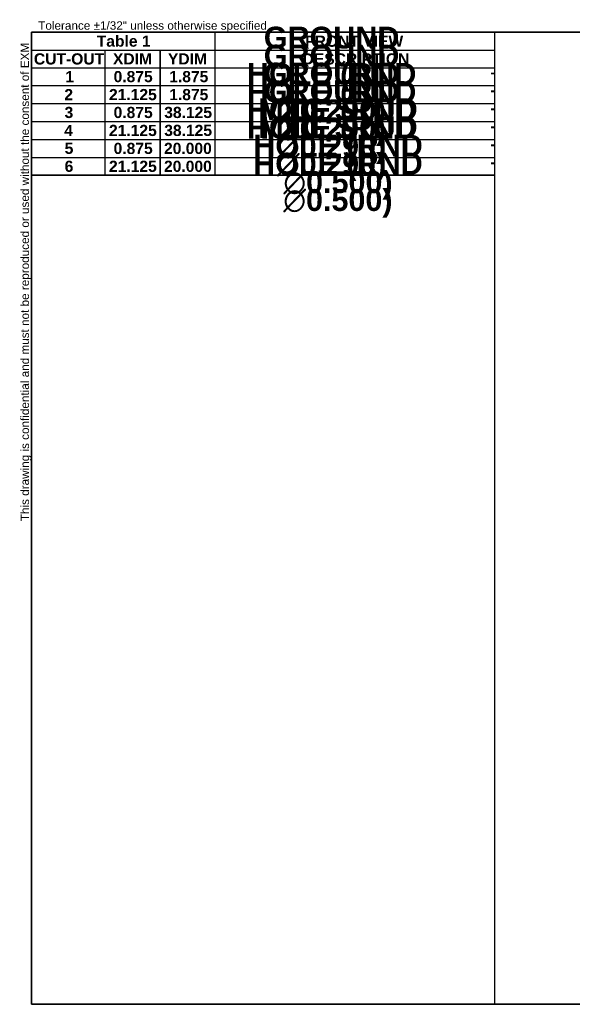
# Model space of a CAD drawing. Header units: inches. Extents: x 3.4 to 79.6, y 2.3 to 51.5.
# Tile 1 of 2: x 3.4 to 31, y 2.3 to 51.5. Entities that reach past the tile are written whole.
import ezdxf

# ---------------------------------------------------------------- set-up
doc = ezdxf.new("R2010")
doc.units = ezdxf.units.IN
doc.header["$LTSCALE"] = 9.090909
doc.header["$MEASUREMENT"] = 0
doc.layers.get('0').update_dxf_attribs({"lineweight": 25})
doc.layers.add('Sketch Geometry(ANSI)', color=7, linetype='Continuous', lineweight=25)
doc.layers.add('Symbols(ANSI)', color=7, linetype='Continuous', lineweight=25)
doc.styles.add('Current-ANSI', font='arial.ttf')
doc.styles.add('Dimension-ANSI', font='arialbd.ttf')

# ---------------------------------------------------------------- blocks, each defined once
blk = doc.blocks.new('Hole Table1')
at = {"layer": 'Symbols(ANSI)'}
for p, q in [((0.438, 9.156), (0.438, 10.692)), ((0.438, 10.692), (5.407, 10.692)), ((5.407, 10.692), (5.407, 9.156)), ((0.438, 10.501), (1.225, 10.501)), ((1.225, 10.501), (1.225, 10.311)), ((1.225, 10.501), (1.816, 10.501)), ((1.225, 10.501), (1.225, 10.311)), ((1.816, 10.501), (1.816, 10.311)), ((1.816, 10.501), (2.406, 10.501)), ((1.816, 10.501), (1.816, 10.311)), ((2.406, 10.501), (2.406, 10.311)), ((2.406, 10.501), (5.407, 10.501)), ((2.406, 10.501), (2.406, 10.311)), ((0.438, 10.311), (1.225, 10.311)), ((0.438, 10.311), (1.225, 10.311)), ((1.225, 10.311), (1.816, 10.311)), ((1.225, 10.311), (1.225, 10.119)), ((1.225, 10.311), (1.816, 10.311)), ((1.225, 10.311), (1.225, 10.119)), ((1.816, 10.311), (2.406, 10.311)), ((1.816, 10.311), (1.816, 10.119)), ((1.816, 10.311), (2.406, 10.311)), ((1.816, 10.311), (1.816, 10.119)), ((2.406, 10.311), (5.407, 10.311)), ((2.406, 10.311), (2.406, 10.119)), ((2.406, 10.311), (5.407, 10.311)), ((2.406, 10.311), (2.406, 10.119)), ((0.438, 10.119), (1.225, 10.119)), ((0.438, 10.119), (1.225, 10.119)), ((1.225, 10.119), (1.816, 10.119)), ((1.225, 10.119), (1.225, 9.926)), ((1.225, 10.119), (1.816, 10.119)), ((1.225, 10.119), (1.225, 9.926)), ((1.816, 10.119), (2.406, 10.119)), ((1.816, 10.119), (1.816, 9.926)), ((1.816, 10.119), (2.406, 10.119)), ((1.816, 10.119), (1.816, 9.926)), ((2.406, 10.119), (5.407, 10.119)), ((2.406, 10.119), (2.406, 9.926)), ((2.406, 10.119), (5.407, 10.119)), ((2.406, 10.119), (2.406, 9.926)), ((0.438, 9.926), (1.225, 9.926)), ((0.438, 9.926), (1.225, 9.926)), ((1.225, 9.926), (1.816, 9.926)), ((1.225, 9.926), (1.225, 9.733)), ((1.225, 9.926), (1.816, 9.926)), ((1.225, 9.926), (1.225, 9.733)), ((1.816, 9.926), (2.406, 9.926)), ((1.816, 9.926), (1.816, 9.733)), ((1.816, 9.926), (2.406, 9.926)), ((1.816, 9.926), (1.816, 9.733)), ((2.406, 9.926), (5.407, 9.926)), ((2.406, 9.926), (2.406, 9.733)), ((2.406, 9.926), (5.407, 9.926)), ((2.406, 9.926), (2.406, 9.733)), ((0.438, 9.733), (1.225, 9.733)), ((0.438, 9.733), (1.225, 9.733)), ((1.225, 9.733), (1.816, 9.733)), ((1.225, 9.733), (1.225, 9.541)), ((1.225, 9.733), (1.816, 9.733)), ((1.225, 9.733), (1.225, 9.541)), ((1.816, 9.733), (2.406, 9.733)), ((1.816, 9.733), (1.816, 9.541)), ((1.816, 9.733), (2.406, 9.733)), ((1.816, 9.733), (1.816, 9.541)), ((2.406, 9.733), (5.407, 9.733)), ((2.406, 9.733), (2.406, 9.541)), ((2.406, 9.733), (5.407, 9.733)), ((2.406, 9.733), (2.406, 9.541)), ((0.438, 9.541), (1.225, 9.541)), ((0.438, 9.541), (1.225, 9.541)), ((1.225, 9.541), (1.816, 9.541)), ((1.225, 9.541), (1.225, 9.348)), ((1.225, 9.541), (1.816, 9.541)), ((1.225, 9.541), (1.225, 9.348)), ((1.816, 9.541), (2.406, 9.541)), ((1.816, 9.541), (1.816, 9.348)), ((1.816, 9.541), (2.406, 9.541)), ((1.816, 9.541), (1.816, 9.348)), ((2.406, 9.541), (5.407, 9.541)), ((2.406, 9.541), (2.406, 9.348)), ((2.406, 9.541), (5.407, 9.541)), ((2.406, 9.541), (2.406, 9.348)), ((0.438, 9.348), (1.225, 9.348)), ((0.438, 9.348), (1.225, 9.348)), ((1.225, 9.348), (1.816, 9.348)), ((1.225, 9.348), (1.225, 9.156)), ((1.225, 9.348), (1.816, 9.348)), ((1.225, 9.348), (1.225, 9.156)), ((1.816, 9.348), (2.406, 9.348)), ((1.816, 9.348), (1.816, 9.156)), ((1.816, 9.348), (2.406, 9.348)), ((1.816, 9.348), (1.816, 9.156)), ((2.406, 9.348), (5.407, 9.348)), ((2.406, 9.348), (2.406, 9.156)), ((2.406, 9.348), (5.407, 9.348)), ((2.406, 9.348), (2.406, 9.156)), ((0.438, 9.156), (1.225, 9.156)), ((5.407, 9.156), (0.438, 9.156)), ((1.225, 9.156), (1.816, 9.156)), ((1.816, 9.156), (2.406, 9.156)), ((2.406, 9.156), (5.407, 9.156))]:
    blk.add_line(p, q, dxfattribs=at)
at = {"layer": 'Symbols(ANSI)', "color": 7, "char_height": 0.12, "attachment_point": 7, "line_spacing_factor": 0.25, "style": 'Dimension-ANSI'}
for s, insert in [('                                          FRONT VIEW', (1.418, 10.534)), ('CUT-OUT', (0.463, 10.344)), ('XDIM', (1.311, 10.346)), ('YDIM', (1.901, 10.346)), ('DESCRIPTION', (3.346, 10.344)), ('1', (0.799, 10.155)), ('0.875', (1.318, 10.154)), ('1.875', (1.915, 10.154)), ('-', (5.361, 10.204)), ('2', (0.79, 9.962)), ('21.125', (1.269, 9.961)), ('1.875', (1.915, 9.961)), ('-', (5.361, 10.011)), ('3', (0.792, 9.769)), ('0.875', (1.318, 9.769)), ('38.125', (1.862, 9.769)), ('-', (5.361, 9.818)), ('4', (0.788, 9.577)), ('21.125', (1.269, 9.576)), ('38.125', (1.862, 9.576)), ('-', (5.361, 9.626)), ('5', (0.793, 9.384)), ('0.875', (1.318, 9.383)), ('20.000', (1.859, 9.383)), ('-', (5.361, 9.433)), ('6', (0.793, 9.191)), ('21.125', (1.269, 9.191)), ('20.000', (1.859, 9.191)), ('-', (5.361, 9.24))]:
    blk.add_mtext(s, dxfattribs=dict(at, insert=insert))
blk = doc.blocks.new('Hole Table2')
at = {"layer": 'Symbols(ANSI)'}
for p, q in [((0.437, 9.156), (0.437, 10.692)), ((0.437, 10.692), (2.406, 10.692)), ((2.406, 10.692), (2.406, 9.156)), ((0.437, 10.501), (1.225, 10.501)), ((1.225, 10.501), (1.225, 10.311)), ((1.225, 10.501), (1.815, 10.501)), ((1.225, 10.501), (1.225, 10.311)), ((1.815, 10.501), (1.815, 10.311)), ((1.815, 10.501), (2.406, 10.501)), ((1.815, 10.501), (1.815, 10.311)), ((0.437, 10.311), (1.225, 10.311)), ((0.437, 10.311), (1.225, 10.311)), ((1.225, 10.311), (1.815, 10.311)), ((1.225, 10.311), (1.225, 10.119)), ((1.225, 10.311), (1.815, 10.311)), ((1.225, 10.311), (1.225, 10.119)), ((1.815, 10.311), (2.406, 10.311)), ((1.815, 10.311), (1.815, 10.119)), ((1.815, 10.311), (2.406, 10.311)), ((1.815, 10.311), (1.815, 10.119)), ((0.437, 10.119), (1.225, 10.119)), ((0.437, 10.119), (1.225, 10.119)), ((1.225, 10.119), (1.815, 10.119)), ((1.225, 10.119), (1.225, 9.926)), ((1.225, 10.119), (1.815, 10.119)), ((1.225, 10.119), (1.225, 9.926)), ((1.815, 10.119), (2.406, 10.119)), ((1.815, 10.119), (1.815, 9.926)), ((1.815, 10.119), (2.406, 10.119)), ((1.815, 10.119), (1.815, 9.926)), ((0.437, 9.926), (1.225, 9.926)), ((0.437, 9.926), (1.225, 9.926)), ((1.225, 9.926), (1.815, 9.926)), ((1.225, 9.926), (1.225, 9.733)), ((1.225, 9.926), (1.815, 9.926)), ((1.225, 9.926), (1.225, 9.733)), ((1.815, 9.926), (2.406, 9.926)), ((1.815, 9.926), (1.815, 9.733)), ((1.815, 9.926), (2.406, 9.926)), ((1.815, 9.926), (1.815, 9.733)), ((0.437, 9.733), (1.225, 9.733)), ((0.437, 9.733), (1.225, 9.733)), ((1.225, 9.733), (1.815, 9.733)), ((1.225, 9.733), (1.225, 9.541)), ((1.225, 9.733), (1.815, 9.733)), ((1.225, 9.733), (1.225, 9.541)), ((1.815, 9.733), (2.406, 9.733)), ((1.815, 9.733), (1.815, 9.541)), ((1.815, 9.733), (2.406, 9.733)), ((1.815, 9.733), (1.815, 9.541)), ((0.437, 9.541), (1.225, 9.541)), ((0.437, 9.541), (1.225, 9.541)), ((1.225, 9.541), (1.815, 9.541)), ((1.225, 9.541), (1.225, 9.348)), ((1.225, 9.541), (1.815, 9.541)), ((1.225, 9.541), (1.225, 9.348)), ((1.815, 9.541), (2.406, 9.541)), ((1.815, 9.541), (1.815, 9.348)), ((1.815, 9.541), (2.406, 9.541)), ((1.815, 9.541), (1.815, 9.348)), ((0.437, 9.348), (1.225, 9.348)), ((0.437, 9.348), (1.225, 9.348)), ((1.225, 9.348), (1.815, 9.348)), ((1.225, 9.348), (1.225, 9.156)), ((1.225, 9.348), (1.815, 9.348)), ((1.225, 9.348), (1.225, 9.156)), ((1.815, 9.348), (2.406, 9.348)), ((1.815, 9.348), (1.815, 9.156)), ((1.815, 9.348), (2.406, 9.348)), ((1.815, 9.348), (1.815, 9.156)), ((0.437, 9.156), (1.225, 9.156)), ((2.406, 9.156), (0.437, 9.156)), ((1.225, 9.156), (1.815, 9.156)), ((1.815, 9.156), (2.406, 9.156))]:
    blk.add_line(p, q, dxfattribs=at)
at = {"layer": 'Symbols(ANSI)', "color": 7, "char_height": 0.12, "attachment_point": 7, "line_spacing_factor": 0.25, "style": 'Dimension-ANSI'}
for s, insert in [('Table 1', (1.137, 10.535)), ('CUT-OUT', (0.462, 10.344)), ('XDIM', (1.311, 10.346)), ('YDIM', (1.901, 10.346)), ('1', (0.799, 10.155)), ('0.875', (1.318, 10.154)), ('1.875', (1.915, 10.154)), ('2', (0.789, 9.962)), ('21.125', (1.268, 9.961)), ('1.875', (1.915, 9.961)), ('3', (0.791, 9.769)), ('0.875', (1.318, 9.769)), ('38.125', (1.861, 9.769)), ('4', (0.788, 9.577)), ('21.125', (1.268, 9.576)), ('38.125', (1.861, 9.576)), ('5', (0.792, 9.384)), ('0.875', (1.318, 9.383)), ('20.000', (1.859, 9.383)), ('6', (0.792, 9.191)), ('21.125', (1.268, 9.191)), ('20.000', (1.859, 9.191))]:
    blk.add_mtext(s, dxfattribs=dict(at, insert=insert))
blk = doc.blocks.new('Borders EXM - B (Inch) - B')
at = {"layer": 'Sketch Geometry(ANSI)', "linetype": 'Continuous', "lineweight": 35}
for p, q in [((16.438, 10.692), (0.437, 10.692)), ((0.437, 10.692), (0.437, 0.255)), ((16.562, 0.38), (16.562, 10.567)), ((0.437, 0.255), (16.438, 0.255))]:
    blk.add_line(p, q, dxfattribs=at)
at = {"layer": 'Sketch Geometry(ANSI)'}
for p, q in [((5.407, 10.692), (5.407, 0.255)), ((8.688, 10.63), (8.688, 10.692)), ((13.062, 10.692), (13.062, 10.505)), ((13.062, 10.505), (8.812, 10.505))]:
    blk.add_line(p, q, dxfattribs=at)
at = {"layer": 'Sketch Geometry(ANSI)', "linetype": 'Continuous', "lineweight": 35}
for centre, start, end in [((16.438, 10.567), 0, 90), ((16.438, 0.38), 270, 0)]:
    blk.add_arc(centre, 0.125, start, end, dxfattribs=at)
at = {"layer": 'Sketch Geometry(ANSI)'}
blk.add_arc((8.812, 10.63), 0.125, 180, 270, dxfattribs=at)
at = {"layer": 'Symbols(ANSI)', "color": 7, "char_height": 0.09, "style": 'Current-ANSI'}
for s, insert, attachment_point in [('Tolerance ±1/32" unless otherwise specified', (0.509, 10.692), 7), ('Tolérance ±1/32" sauf spécification contraire', (13.963, 10.692), 7), ('All knockouts are actual size / Les disques défonçables sont grandeur réel', (8.812, 10.647), 1)]:
    blk.add_mtext(s, dxfattribs=dict(at, insert=insert, attachment_point=attachment_point))
at = {"layer": 'Symbols(ANSI)', "color": 7, "char_height": 0.09, "attachment_point": 7, "style": 'Current-ANSI'}
for s, insert, rotation in [('This drawing is confidential and must not be reproduced or used without the consent of EXM', (0.437, 5.442), 90), ('Ce dessin est confidentiel et ne doit pas être reproduit ou utilisé sans le consentement de EXM', (16.562, 10.567), 270)]:
    blk.add_mtext(s, dxfattribs=dict(at, insert=insert, rotation=rotation))
at = {"layer": 'Symbols(ANSI)', "color": 7, "style": 'Current-ANSI'}
blk.add_attdef('FILENAME_AND_PATH_001', (6.649, 10.718), '', height=0.09, dxfattribs=at)

msp = doc.modelspace()

# ---------------------------------------------------------------- block references
at = {"xscale": 4.651163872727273, "yscale": 4.651163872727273, "zscale": 4.651163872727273}
msp.add_blockref('Borders EXM - B (Inch) - B', (1.9424, 1.1301), dxfattribs=at).add_auto_attribs({'FILENAME_AND_PATH_001': 'C:\\Vault_Workspace\\Inventor_Dwg\\Inv-8\\881SP\\881SP4224G.idw'})
at = {"layer": 'Symbols(ANSI)', "xscale": 4.651163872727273, "yscale": 4.651163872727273, "zscale": 4.651163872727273}
for name in ['Hole Table2', 'Hole Table1']:
    msp.add_blockref(name, (1.9424, 1.1301), dxfattribs=at)

# ---------------------------------------------------------------- texts
at = {"layer": 'Symbols(ANSI)', "color": 7, "char_height": 0.55814, "attachment_point": 5, "style": 'Dimension-ANSI'}
for s, insert, width in [('{\\fArial|b1|i0;\\H1.0909;GROUND HOLE (RND \\fAIGDT|b0|i0;\\H1.0909;n\\fArial|b1|i0;\\H1.0909;0.290)}', (18.9562, 48.6093), 11.064138), ('{\\fArial|b1|i0;\\H1.0909;GROUND HOLE (RND \\fAIGDT|b0|i0;\\H1.0909;n\\fArial|b1|i0;\\H1.0909;0.290)}', (18.9542, 47.7077), 11.064138), ('{\\fArial|b1|i0;\\H1.0909;GROUND HOLE (RND \\fAIGDT|b0|i0;\\H1.0909;n\\fArial|b1|i0;\\H1.0909;0.290)}', (18.9556, 46.8105), 11.064138), ('{\\fArial|b1|i0;\\H1.0909;GROUND HOLE (RND \\fAIGDT|b0|i0;\\H1.0909;n\\fArial|b1|i0;\\H1.0909;0.290)}', (18.957, 45.9219), 11.064138), ('{\\fArial|b1|i0;\\H1.0909;MTG STUD HOLE (RND \\fAIGDT|b0|i0;\\H1.0909;n\\fArial|b1|i0;\\H1.0909;0.500)}', (19.2757, 45.0299), 11.670349), ('{\\fArial|b1|i0;\\H1.0909;MTG STUD HOLE (RND \\fAIGDT|b0|i0;\\H1.0909;n\\fArial|b1|i0;\\H1.0909;0.500)}', (19.272, 44.1335), 11.670349)]:
    msp.add_mtext(s, dxfattribs=dict(at, insert=insert, width=width))

doc.saveas('drawing.dxf')
